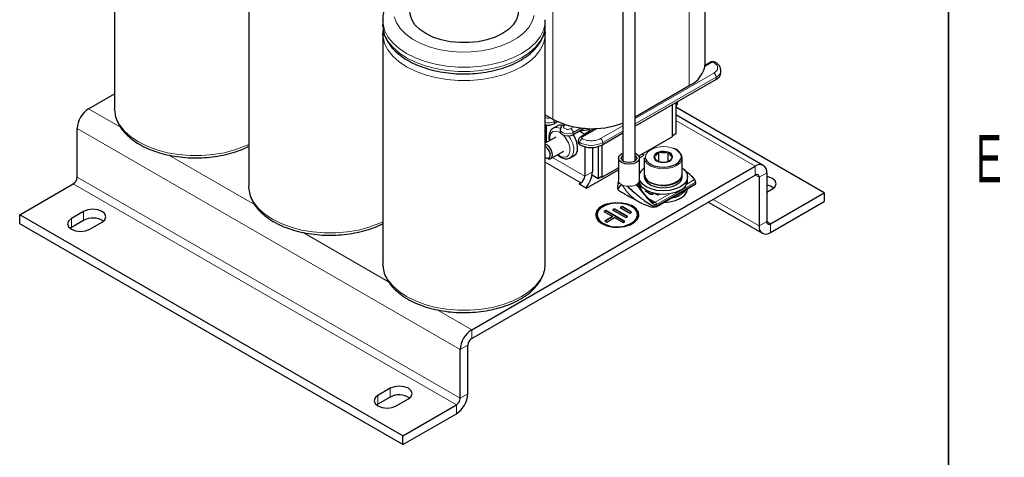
# Model space of a CAD drawing. Header units: millimetres. Extents: x 5 to 418, y 2 to 292.
# Tile 30 of 41: x 339 to 412, y 58 to 91. Entities that reach past the tile are written whole.
import ezdxf

# ---------------------------------------------------------------- set-up
doc = ezdxf.new("R2010")
doc.units = ezdxf.units.MM
doc.layers.add('SLD-0', color=7, linetype='Continuous')
doc.styles.add('SLDTEXTSTYLE0', font='TXT', dxfattribs={"width": 0.605})

msp = doc.modelspace()

# ---------------------------------------------------------------- linework, layer by layer
at = {"color": 7, "linetype": 'Continuous', "lineweight": 25}
for p, q in [((346.4371, 100.9273), (346.4371, 83.9433)), ((390.0481, 87.3158), (390.0481, 97.9845)), ((383.9525, 95.5093), (383.9525, 80.1248)), ((384.8725, 80.1248), (384.8725, 95.5093)), ((356.3366, 95.2125), (356.3366, 78.2284)), ((366.2361, 90.4774), (366.2361, 90.1508)), ((366.2366, 90.4347), (366.2361, 90.4774)), ((366.2404, 90.0204), (366.2361, 90.1508)), ((378.2357, 90.5196), (378.2361, 90.4774)), ((378.2361, 90.1508), (378.2361, 90.4774)), ((366.2361, 89.4976), (366.2361, 72.5136)), ((366.2404, 89.3671), (366.2361, 89.4976)), ((378.2333, 89.6038), (378.2361, 89.4976)), ((378.2361, 72.5136), (378.2361, 89.4976)), ((390.3877, 87.3684), (390.04, 87.1677)), ((391.1986, 86.6054), (391.1986, 86.7687)), ((390.8471, 86.1156), (384.8725, 82.6665)), ((384.8725, 83.3524), (388.8531, 85.6503)), ((344.5175, 83.9432), (346.4371, 85.0514)), ((387.8773, 84.4011), (387.8773, 82.0818)), ((346.4414, 83.8128), (346.4371, 83.9433)), ((387.5945, 84.2378), (387.5945, 81.9185)), ((387.5945, 84.2378), (387.5945, 81.8695)), ((398.8233, 77.7377), (387.8773, 84.0567)), ((378.2361, 83.4847), (378.7839, 83.1684)), ((379.1435, 82.984), (378.8829, 82.8336)), ((394.3321, 79.7573), (387.8773, 83.4836)), ((343.669, 78.8807), (343.669, 82.4735)), ((378.3172, 81.4524), (378.3172, 82.7541)), ((379.1015, 82.6672), (378.8186, 82.5039)), ((379.3411, 82.4091), (379.3411, 82.2458)), ((379.6331, 82.7927), (379.5549, 82.7476)), ((381.1318, 82.4991), (380.2971, 82.0172)), ((380.7637, 82.2865), (381.1456, 82.066)), ((380.803, 82.3092), (381.4709, 82.4171)), ((381.9254, 82.4832), (380.8277, 81.8495)), ((381.5558, 82.3028), (381.1456, 82.066)), ((381.3825, 82.4029), (381.5843, 82.2863)), ((381.4709, 82.4814), (381.4709, 82.4171)), ((379.0072, 81.8507), (378.2361, 81.4055)), ((380.6725, 81.5927), (380.6725, 81.4294)), ((381.1456, 82.066), (381.1456, 82.0331)), ((383.9525, 82.1354), (382.475, 81.2824)), ((385.142, 80.4538), (387.5945, 81.8695)), ((387.8773, 82.0818), (387.5945, 81.9185)), ((378.6473, 80.2573), (379.6071, 80.8114)), ((381.1456, 81.1376), (381.1456, 78.9632)), ((381.7113, 81.0813), (381.7113, 79.2897)), ((382.1356, 81.145), (382.1356, 78.7672)), ((382.4184, 81.2518), (382.4184, 78.9305)), ((382.4184, 81.2518), (382.4184, 78.8815)), ((386.6174, 80.7368), (386.6174, 80.7368)), ((386.6174, 80.7368), (386.6174, 80.7368)), ((386.6174, 80.0467), (386.6174, 80.7368)), ((387.3099, 80.7236), (387.3098, 80.7237)), ((387.3098, 80.7237), (387.3098, 80.7237)), ((387.3098, 80.056), (387.3098, 80.7237)), ((378.2491, 80.344), (378.2361, 80.3202)), ((378.2606, 80.3371), (378.3473, 80.2871)), ((380.0527, 80.3077), (380.0785, 80.3215)), ((380.0785, 80.3215), (380.3614, 80.4848)), ((383.6325, 80.2945), (383.6325, 78.6614)), ((385.1913, 80.319), (385.5297, 80.5143)), ((385.1925, 78.6614), (385.1925, 80.2945)), ((385.5297, 80.5143), (385.3883, 80.5959)), ((385.5439, 80.3187), (385.5439, 79.1102)), ((386.2515, 80.3972), (386.2515, 80.3972)), ((386.2515, 80.3972), (386.2515, 80.3972)), ((386.578, 80.0444), (386.578, 80.0444)), ((386.578, 80.0444), (386.578, 80.0444)), ((387.2704, 80.0313), (387.2704, 80.0313)), ((387.2704, 80.0313), (387.2705, 80.0313)), ((387.6363, 80.3709), (387.6364, 80.3709)), ((387.6364, 80.3709), (387.6363, 80.3709)), ((388.3439, 79.1102), (388.3439, 80.3187)), ((372.8018, 67.615), (393.7321, 79.6979)), ((381.2871, 78.0651), (383.6325, 79.4191)), ((382.4184, 78.8815), (383.6325, 79.5823)), ((372.8018, 66.9618), (393.7321, 79.0447)), ((382.1356, 78.7672), (381.6841, 79.0278)), ((382.4184, 78.9305), (382.1356, 78.7672)), ((382.4184, 78.8815), (382.376, 78.906)), ((383.6237, 78.5103), (383.6379, 78.5726)), ((385.5439, 79.0776), (385.5439, 78.9143)), ((388.3439, 78.9143), (388.3439, 79.0776)), ((388.7439, 78.653), (388.7439, 78.9143)), ((389.3186, 78.5271), (389.3186, 78.4182)), ((394.015, 78.8813), (394.015, 75.2885)), ((394.5807, 79.2079), (394.5807, 75.6151)), ((339.4263, 76.1049), (343.3861, 78.3908)), ((356.3409, 78.0979), (356.3366, 78.2284)), ((380.8628, 78.4733), (380.7214, 78.3916)), ((380.7214, 78.3916), (381.2871, 78.0651)), ((383.6281, 78.3673), (383.6063, 78.4336)), ((385.2364, 78.3241), (385.2259, 78.318)), ((385.2437, 78.3119), (385.2274, 78.3025)), ((385.635, 77.8525), (385.7105, 77.8961)), ((385.74, 77.8805), (385.643, 77.8245)), ((385.7551, 77.8728), (385.6775, 77.828)), ((385.7625, 77.7789), (385.7838, 77.7912)), ((386.4213, 76.7006), (389.3025, 78.3638)), ((394.5807, 77.7704), (395.0049, 78.0153)), ((385.7838, 77.7585), (385.7706, 77.7509)), ((385.8263, 77.7667), (385.805, 77.7544)), ((385.9743, 77.6322), (385.8896, 77.681)), ((385.9321, 77.7055), (386.0168, 77.6567)), ((386.0168, 77.624), (385.9321, 77.6729)), ((386.1439, 77.6569), (386.186, 77.6812)), ((386.186, 77.6486), (386.1439, 77.6243)), ((386.2285, 77.6567), (386.1864, 77.6324)), ((386.2126, 77.6854), (386.2126, 77.7181)), ((386.5554, 77.5551), (386.3543, 77.6712)), ((386.3849, 77.6652), (386.3748, 77.6594)), ((386.406, 77.6431), (386.406, 77.6613)), ((386.5551, 77.557), (386.406, 77.6431)), ((386.5551, 77.5896), (386.4417, 77.6551)), ((386.6255, 77.6303), (386.5551, 77.5896)), ((386.674, 77.6256), (386.5551, 77.557)), ((386.5551, 77.557), (386.5551, 77.5896)), ((386.6771, 77.6253), (386.5554, 77.5551)), ((394.8635, 75.4518), (398.8233, 77.7377)), ((394.8635, 74.7985), (398.8233, 77.0845)), ((398.8233, 77.7377), (398.8233, 77.0845)), ((344.1498, 76.3498), (343.2447, 75.8273)), ((382.7013, 76.4323), (382.5599, 76.3506)), ((382.5599, 76.3506), (383.1963, 75.9832)), ((382.7013, 76.3996), (382.5881, 76.3343)), ((384.1155, 75.6158), (382.7013, 76.4323)), ((382.7013, 76.3996), (382.7013, 76.4323)), ((384.0872, 75.5995), (382.7013, 76.3996)), ((383.3377, 76.5547), (383.1963, 76.4731)), ((383.1963, 76.4731), (384.1862, 75.9016)), ((383.3377, 76.5221), (383.2245, 76.4567)), ((384.3276, 75.9832), (383.3377, 76.5547)), ((383.3377, 76.5221), (383.3377, 76.5547)), ((384.2993, 75.9669), (383.3377, 76.5221)), ((383.9034, 76.718), (383.7619, 76.6364)), ((383.7619, 76.6364), (384.469, 76.2282)), ((383.9034, 76.6853), (383.7902, 76.62)), ((384.6105, 76.3098), (383.9034, 76.718)), ((383.9034, 76.6853), (383.9034, 76.718)), ((384.5822, 76.2935), (383.9034, 76.6853)), ((390.2688, 77.0453), (394.2636, 74.7391)), ((367.7106, 59.7767), (339.4263, 76.1049)), ((339.4263, 75.4517), (339.4263, 76.1049)), ((344.1498, 75.6966), (343.2447, 75.1741)), ((382.0498, 76.1057), (382.0498, 76.073)), ((383.1963, 75.9832), (382.6306, 75.6567)), ((382.6306, 75.6567), (382.772, 75.575)), ((383.1963, 75.9506), (382.6589, 75.6403)), ((382.772, 75.575), (383.3377, 75.9016)), ((383.1963, 75.9506), (383.1963, 75.9832)), ((383.3377, 75.9016), (383.9741, 75.5342)), ((383.9741, 75.5342), (384.1155, 75.6158)), ((384.1862, 75.9016), (384.3276, 75.9832)), ((384.469, 76.2282), (384.6105, 76.3098)), ((385.0498, 76.073), (385.0498, 76.1057)), ((367.7106, 59.1235), (339.4263, 75.4517)), ((343.2447, 75.1741), (343.148, 75.1088)), ((344.6024, 75.0436), (345.5075, 75.5661)), ((366.2404, 72.3831), (366.2361, 72.5136)), ((372.5189, 62.8791), (372.5189, 66.4719)), ((371.9533, 62.5526), (371.9533, 66.1454)), ((366.7772, 63.2873), (365.8721, 62.7648)), ((366.7772, 62.6341), (365.8721, 62.1116)), ((365.8721, 62.1116), (365.7754, 62.0463)), ((367.2298, 61.981), (368.1349, 62.5035)), ((367.7106, 59.7767), (371.6704, 62.0627)), ((367.7106, 59.1235), (371.6704, 61.4094)), ((367.7106, 59.1235), (367.7106, 59.7767))]:
    msp.add_line(p, q, dxfattribs=at)
at = {"color": 7, "linetype": 'Continuous', "lineweight": 18}
for p, q in [((388.8531, 96.8533), (388.8531, 85.6503)), ((378.7839, 94.3714), (378.7839, 83.1684)), ((390.0275, 87.0793), (390.5077, 87.3566)), ((390.6774, 86.5728), (384.8725, 83.2217)), ((390.8471, 86.2789), (384.8725, 82.8298)), ((390.8471, 86.1156), (390.8471, 86.2789)), ((346.8665, 82.5872), (344.5175, 83.9432)), ((378.9888, 83.058), (378.8829, 82.9969)), ((378.8829, 82.9969), (378.8829, 82.8336)), ((393.7321, 79.6979), (387.8773, 83.0778)), ((371.9533, 66.1454), (343.669, 82.4735)), ((379.6749, 82.7357), (379.7233, 82.7636)), ((380.3527, 82.6045), (380.1274, 82.4744)), ((380.8887, 82.522), (380.2971, 82.1805)), ((380.2971, 82.0172), (380.2971, 82.1805)), ((380.9477, 81.8376), (382.0785, 82.4905)), ((383.9525, 82.6906), (382.3053, 81.7397)), ((383.9525, 82.2987), (382.475, 81.4457)), ((380.7779, 81.2824), (380.7779, 81.4457)), ((382.475, 81.2824), (382.475, 81.4457)), ((356.766, 76.8723), (350.445, 80.5214)), ((378.2361, 79.9896), (380.8628, 78.4733)), ((381.1456, 78.9632), (378.7756, 80.3314)), ((381.1456, 78.9632), (381.7113, 79.2897)), ((393.7321, 79.0447), (393.7321, 79.6979)), ((371.9533, 62.5526), (343.669, 78.8807)), ((383.6373, 78.6615), (383.6421, 78.5909)), ((383.6379, 78.5726), (383.6421, 78.5909)), ((389.3186, 78.5271), (386.4489, 76.8705)), ((388.6784, 78.3753), (389.262, 78.7122)), ((394.015, 78.8813), (393.7321, 79.0446)), ((394.5807, 79.2079), (394.015, 78.8813)), ((371.6704, 62.0627), (343.3861, 78.3908)), ((380.8628, 78.4733), (380.8628, 78.31)), ((383.7998, 78.3827), (383.8609, 78.343)), ((383.8967, 78.3236), (383.9286, 78.3082)), ((385.635, 77.828), (385.635, 77.8525)), ((385.7838, 77.7585), (385.7838, 77.7912)), ((385.8263, 77.7667), (385.8263, 77.7912)), ((389.3186, 78.4182), (386.4489, 76.7616)), ((385.6994, 77.4121), (386.3547, 77.0338)), ((385.7625, 77.7789), (385.7625, 77.7544)), ((385.8896, 77.681), (385.8896, 77.7055)), ((385.9321, 77.6729), (385.9321, 77.7055)), ((386.0168, 77.624), (386.0168, 77.6567)), ((386.1439, 77.6243), (386.1439, 77.6569)), ((386.186, 77.6486), (386.186, 77.6812)), ((386.3547, 77.0338), (387.425, 77.6517)), ((394.015, 75.2885), (390.6203, 77.2482)), ((344.1498, 75.6966), (344.1498, 76.3498)), ((386.4489, 76.8705), (386.4489, 76.7616)), ((343.2447, 75.1741), (343.2447, 75.8273)), ((394.015, 75.2885), (394.5807, 75.6151)), ((394.8635, 75.4518), (394.5807, 75.6151)), ((394.8635, 75.4518), (394.8635, 74.7985)), ((366.6655, 71.1574), (360.3445, 74.8065)), ((372.8018, 67.615), (370.244, 69.0916)), ((372.8018, 67.615), (372.8018, 66.9618)), ((372.5189, 66.4719), (371.9533, 66.1454)), ((366.7772, 62.6341), (366.7772, 63.2873)), ((365.8721, 62.1116), (365.8721, 62.7648)), ((371.9533, 62.5526), (372.5189, 62.8791)), ((371.6704, 61.4094), (371.6704, 62.0627))]:
    msp.add_line(p, q, dxfattribs=at)
at = {"color": 7, "linetype": 'Continuous', "lineweight": 25, "flags": 128}
for points in [[(376.2361, 91.1307), (376.2209, 90.9294), (376.0998, 90.533), (375.8613, 90.1548), (375.5127, 89.8062), (375.0645, 89.4979), (374.5304, 89.2391), (373.9266, 89.0379), (373.2714, 88.9002), (372.5847, 88.8303), (371.8875, 88.8303), (371.2008, 88.9002), (370.5456, 89.0379), (369.9418, 89.2391), (369.4077, 89.4979), (368.9595, 89.8062), (368.6109, 90.1548), (368.3724, 90.533), (368.2513, 90.9294), (368.2361, 91.1307)], [(387.9998, 84.4718), (387.9595, 84.2938), (387.8773, 84.0971)], [(380.2971, 82.0172), (380.1154, 81.9471), (379.9011, 81.9225), (379.6868, 81.9471), (379.5052, 82.0172), (379.3838, 82.1221), (379.3411, 82.2458)], [(380.3614, 80.4848), (380.5083, 80.6238), (380.6051, 80.8698), (380.6163, 81.185), (380.5409, 81.5384), (380.3863, 81.8955), (380.3099, 82.0246)], [(378.3473, 80.2871), (378.4767, 80.2357), (378.6215, 80.2448), (378.7245, 80.3349), (378.7701, 80.4923), (378.7514, 80.6931), (378.6711, 80.9066), (378.5416, 81.1004), (378.3825, 81.2449), (378.2361, 81.314)], [(378.2361, 80.3523), (378.3636, 80.2962), (378.4788, 80.3035), (378.5608, 80.3752), (378.5971, 80.5004), (378.5821, 80.6602), (378.5183, 80.8301), (378.4152, 80.9842), (378.2886, 81.0993), (378.2361, 81.1299)], [(384.8725, 80.6581), (384.964, 80.6129), (385.1331, 80.4668), (385.1925, 80.2945), (385.1331, 80.1222), (384.964, 79.9761), (384.711, 79.8785), (384.4125, 79.8442), (384.114, 79.8785), (383.8609, 79.9761), (383.6918, 80.1222), (383.6325, 80.2945), (383.6918, 80.4668), (383.8609, 80.6129), (383.9525, 80.6581)], [(384.0024, 80.0577), (383.8766, 80.1663), (383.8325, 80.2945), (383.8766, 80.4226), (383.9525, 80.4984)], [(384.8725, 80.4984), (384.9483, 80.4226), (384.9925, 80.2945), (384.9483, 80.1663), (384.8226, 80.0577), (384.6344, 79.9851), (384.4125, 79.9596), (384.1905, 79.9851), (384.0024, 80.0577)], [(385.6414, 80.2604), (385.7211, 80.0971), (385.9345, 79.893), (386.2467, 79.737), (386.6272, 79.6443), (387.0387, 79.624), (387.4409, 79.6781), (387.7945, 79.8013), (388.0648, 79.9816), (388.2254, 80.2012), (388.2337, 80.222)], [(388.3439, 79.5674), (388.5028, 79.4338), (388.6826, 79.1832), (388.7439, 78.9143), (388.6826, 78.6453), (388.5028, 78.3947), (388.2167, 78.1795)], [(388.2167, 78.1795), (387.8439, 78.0144), (387.4098, 77.9106), (386.9439, 77.8752), (386.478, 77.9106), (386.0439, 78.0144), (385.6711, 78.1795), (385.3851, 78.3947), (385.2052, 78.6453), (385.1925, 78.6745)], [(385.5439, 78.9143), (385.5916, 78.7051), (385.7585, 78.4843), (386.0307, 78.3017), (386.3841, 78.1735), (386.7872, 78.1112), (387.2042, 78.1202), (387.5981, 78.1997), (387.9339, 78.3428)], [(385.5442, 79.0939), (385.5916, 78.8684), (385.7585, 78.6476), (386.0307, 78.465), (386.3841, 78.3368), (386.7872, 78.2745), (387.2042, 78.2835), (387.5981, 78.363), (387.9339, 78.5061)], [(386.2045, 78.424), (386.5877, 78.3286), (387.0026, 78.3028), (387.4123, 78.3486), (387.7804, 78.4622), (388.0741, 78.6333), (388.2674, 78.8468), (388.3432, 79.0837), (388.3439, 79.1102)], [(395.0049, 78.0153), (395.213, 78.1951), (395.2861, 78.4072), (395.213, 78.6193), (395.0049, 78.799), (394.6935, 78.9192), (394.5807, 78.9415)], [(388.2167, 77.9182), (387.8439, 77.7531), (387.4098, 77.6493), (386.9439, 77.6139), (386.478, 77.6493), (386.0439, 77.7531), (385.6711, 77.9182), (385.3851, 78.1334), (385.2052, 78.384), (385.173, 78.4669)], [(386.9855, 77.0262), (387.4098, 77.0614), (387.8439, 77.1652), (388.2167, 77.3303), (388.5028, 77.5455), (388.6826, 77.7961), (388.7434, 78.0411)], [(345.5075, 75.5661), (345.7156, 75.7459), (345.7886, 75.9579), (345.7156, 76.17), (345.5075, 76.3498), (345.196, 76.47), (344.8286, 76.5121), (344.4613, 76.47), (344.1498, 76.3498)], [(385.1498, 76.073), (385.1132, 76.2694), (384.9541, 76.5157), (384.6812, 76.7262), (384.3166, 76.8837), (383.8899, 76.9756), (383.4357, 76.9943), (382.9907, 76.9385), (382.591, 76.8125), (382.2689, 76.6266), (382.0507, 76.3958), (381.9539, 76.1389), (381.9498, 76.073)], [(382.8246, 76.929), (382.591, 76.8451), (382.2689, 76.6592), (382.0507, 76.4285), (381.9539, 76.1716), (381.9864, 75.9094), (382.1455, 75.663), (382.4184, 75.4526)], [(384.1568, 75.3138), (384.4487, 75.4125), (384.7506, 75.5868), (384.9552, 75.8031), (385.046, 76.0439), (385.0155, 76.2898), (384.8663, 76.5207), (384.6105, 76.718), (384.2687, 76.8657), (383.8687, 76.9518), (383.4428, 76.9694), (383.0256, 76.917), (382.6509, 76.7989), (382.349, 76.6246), (382.1444, 76.4083), (382.0536, 76.1675), (382.0841, 75.9216), (382.2333, 75.6907), (382.4891, 75.4934), (382.4891, 75.4934)], [(382.4184, 75.4526), (382.783, 75.295), (383.2097, 75.2031), (383.6639, 75.1844), (384.1089, 75.2403), (384.5086, 75.3663), (384.8307, 75.5522), (385.0489, 75.7829), (385.1457, 76.0398), (385.1132, 76.302), (384.9541, 76.5484), (384.6812, 76.7588), (384.5683, 76.8181)], [(343.2447, 75.8273), (343.0366, 75.6475), (342.9635, 75.4354), (343.0366, 75.2234), (343.2447, 75.0436), (343.5562, 74.9234), (343.9235, 74.8812), (344.2909, 74.9234), (344.6024, 75.0436)], [(382.4891, 75.4607), (382.8309, 75.313), (383.231, 75.2269), (383.6568, 75.2093), (384.074, 75.2617), (384.4487, 75.3798), (384.7506, 75.5541), (384.9552, 75.7704), (385.046, 76.0113), (385.0498, 76.073)], [(382.4891, 75.4934), (382.8309, 75.3457), (382.9868, 75.3031)], [(368.1349, 62.5035), (368.343, 62.6833), (368.4161, 62.8954), (368.343, 63.1075), (368.1349, 63.2873), (367.8234, 63.4074), (367.4561, 63.4496), (367.0887, 63.4074), (366.7772, 63.2873)], [(365.8721, 62.7648), (365.664, 62.585), (365.591, 62.3729), (365.664, 62.1608), (365.8721, 61.981), (366.1836, 61.8609), (366.551, 61.8187), (366.9183, 61.8609), (367.2298, 61.981)]]:
    msp.add_lwpolyline(points, dxfattribs=at)
at = {"color": 7, "linetype": 'Continuous', "lineweight": 18, "flags": 128}
for points in [[(378.2361, 90.4774), (378.2208, 90.2303), (378.099, 89.7412), (377.8578, 89.267), (377.5022, 88.8175), (377.0393, 88.4017), (376.4787, 88.0282), (375.8318, 87.7046), (375.1116, 87.4374), (374.3329, 87.2321), (373.5115, 87.0929), (372.6641, 87.0225), (371.8081, 87.0225), (370.9607, 87.0929), (370.1393, 87.2321), (369.3606, 87.4374), (368.6404, 87.7046), (367.9935, 88.0282), (367.4328, 88.4017), (366.97, 88.8175), (366.6144, 89.267), (366.3732, 89.7412), (366.2514, 90.2303), (366.2366, 90.4347)], [(378.2361, 90.1508), (378.2208, 89.9037), (378.099, 89.4146), (377.8578, 88.9404), (377.5022, 88.4908), (377.0393, 88.0751), (376.4787, 87.7016), (375.8318, 87.378), (375.1116, 87.1108), (374.3329, 86.9055), (373.5115, 86.7663), (372.6641, 86.6959), (371.8081, 86.6959), (370.9607, 86.7663), (370.1393, 86.9055), (369.3606, 87.1108), (368.6404, 87.378), (367.9935, 87.7016), (367.4328, 88.0751), (366.97, 88.4908), (366.6144, 88.9404), (366.3732, 89.4146), (366.2514, 89.9037), (366.2404, 90.0204)], [(377.4123, 90.8436), (377.2757, 90.3908), (377.021, 89.9554), (376.6541, 89.5475), (376.1837, 89.1767), (375.6208, 88.8518), (374.9785, 88.5802), (374.272, 88.3684), (373.5177, 88.2214), (372.7334, 88.1425), (371.9374, 88.1337), (371.1485, 88.1952), (370.385, 88.3254), (369.6649, 88.5214), (369.0051, 88.7786), (368.421, 89.0909), (367.9263, 89.451), (367.5327, 89.8505), (367.2493, 90.2799), (367.0828, 90.7294)], [(378.2361, 89.4976), (378.2208, 89.2505), (378.099, 88.7613), (377.8578, 88.2872), (377.5022, 87.8376), (377.0393, 87.4219), (376.4787, 87.0484), (375.8318, 86.7247), (375.1116, 86.4576), (374.3329, 86.2523), (373.5115, 86.113), (372.6641, 86.0427), (371.8081, 86.0427), (370.9607, 86.113), (370.1393, 86.2523), (369.3606, 86.4576), (368.6404, 86.7247), (367.9935, 87.0484), (367.4328, 87.4219), (366.97, 87.8376), (366.6144, 88.2872), (366.3732, 88.7613), (366.2514, 89.2505), (366.2404, 89.3671)], [(356.3366, 81.3108), (356.0328, 81.1704), (355.3126, 80.9032), (354.5339, 80.6979), (353.7125, 80.5587), (352.8651, 80.4884), (352.0091, 80.4884), (351.1617, 80.5587), (350.3403, 80.6979), (349.5616, 80.9032), (348.8414, 81.1704), (348.1945, 81.494), (347.6339, 81.8675), (347.171, 82.2833), (346.8154, 82.7328), (346.5742, 83.207), (346.4524, 83.6962), (346.4414, 83.8128)], [(379.3591, 82.1645), (379.272, 82.2159), (379.018, 82.2965), (378.799, 82.2606), (378.6412, 82.1126), (378.5637, 81.8704), (378.5702, 81.5984)], [(380.2971, 82.1805), (380.1154, 82.1104), (379.9011, 82.0858), (379.6868, 82.1104), (379.5052, 82.1805), (379.3838, 82.2854), (379.3411, 82.4081)], [(379.8154, 80.4015), (379.9731, 80.5495), (380.0506, 80.7917), (380.0384, 81.099), (379.938, 81.4343), (379.7615, 81.7572), (379.578, 81.9818)], [(380.0785, 80.3215), (380.2255, 80.4605), (380.3222, 80.7066), (380.3335, 81.0217), (380.2581, 81.3751), (380.1035, 81.7322), (379.9839, 81.9261)], [(387.6411, 81.0311), (387.2606, 81.1238), (386.8491, 81.1441), (386.4469, 81.09), (386.0933, 80.9668), (385.823, 80.7865), (385.6625, 80.5669), (385.6273, 80.3293), (385.6414, 80.2604)], [(388.2337, 80.222), (388.2605, 80.4388), (388.1668, 80.671), (387.9533, 80.8751), (387.6411, 81.0311)], [(388.3439, 80.3187), (388.3207, 80.1721), (388.1847, 79.9443), (387.9384, 79.7499), (387.6037, 79.6059), (387.2105, 79.5253), (386.7935, 79.5152), (386.3899, 79.5765), (386.0356, 79.7037), (385.7619, 79.8856), (385.5933, 80.106), (385.5439, 80.3187)], [(366.2361, 75.596), (365.9323, 75.4556), (365.2121, 75.1884), (364.4334, 74.9831), (363.612, 74.8438), (362.7646, 74.7735), (361.9086, 74.7735), (361.0612, 74.8438), (360.2398, 74.9831), (359.4611, 75.1884), (358.7409, 75.4556), (358.094, 75.7792), (357.5334, 76.1527), (357.0705, 76.5684), (356.7149, 77.018), (356.4737, 77.4921), (356.3519, 77.9813), (356.3409, 78.0979)], [(378.2361, 72.5136), (378.2208, 72.2665), (378.099, 71.7773), (377.8578, 71.3031), (377.5022, 70.8536), (377.0393, 70.4378), (376.4787, 70.0643), (375.8318, 69.7407), (375.1116, 69.4735), (374.3329, 69.2682), (373.5115, 69.129), (372.6641, 69.0587), (371.8081, 69.0587), (370.9607, 69.129), (370.1393, 69.2682), (369.3606, 69.4735), (368.6404, 69.7407), (367.9935, 70.0643), (367.4328, 70.4378), (366.97, 70.8536), (366.6144, 71.3031), (366.3732, 71.7773), (366.2514, 72.2665), (366.2404, 72.3831)]]:
    msp.add_lwpolyline(points, dxfattribs=at)
at = {"color": 7, "linetype": 'Continuous', "lineweight": 25}
for centre, radius, start, end in [((388.058, 87.4823), 1.9971, 293.462125, 355.217734), ((390.5981, 86.6653), 0.6035, 294.374658, 354.305201), ((345.5112, 82.3897), 1.8442, 122.605478, 177.394522), ((381.6913, 88.8566), 6.3881, 242.927135, 290.730015), ((378.4832, 83.6202), 0.8824, 253.739827, 296.938148), ((379.3404, 82.2256), 0.5021, 74.418168, 118.418195), ((380.8527, 81.4473), 0.1811, 185.694799, 245.625342), ((381.6265, 82.9201), 1.8444, 242.609672, 297.390328), ((386.6893, 80.2923), 0.4502, 99.198037, 166.532187), ((386.9431, 79.6478), 1.1366, 71.178161, 106.64911), ((387.231, 80.3232), 0.4082, 6.721816, 78.856107), ((387.5394, 80.2054), 0.8125, 8.019843, 79.793197), ((386.6569, 80.4449), 0.4082, 186.721816, 258.856107), ((386.9447, 81.1203), 1.1366, 251.178161, 286.64911), ((387.1985, 80.4758), 0.4502, 279.198037, 346.532187), ((379.8577, 79.3771), 1.8556, 316.868695, 357.302536), ((386.0657, 78.7677), 0.9549, 123.124568, 156.137356), ((386.9642, 76.8654), 2.948, 38.788733, 56.179115), ((394.0634, 79.2918), 0.5241, 350.785963, 129.203285), ((343.0549, 78.9087), 0.6147, 302.605478, 357.394522), ((380.5316, 78.9911), 0.6147, 302.605478, 357.394522), ((386.3485, 79.2236), 0.8125, 188.019843, 259.793197), ((387.6643, 79.1307), 0.6803, 293.340496, 356.899087), ((387.6602, 78.972), 0.6861, 293.505504, 355.174356), ((387.8448, 78.7416), 0.9035, 294.309638, 354.370221), ((393.8426, 78.9093), 0.1747, 350.785963, 129.203285), ((387.3262, 78.9886), 1.6567, 277.36921, 322.625414), ((394.4321, 77.1585), 1.1395, 54.013888, 82.508482), ((344.8233, 74.4667), 1.4022, 56.156779, 118.704838), ((382.7883, 76.1391), 0.7414, 185.11548, 246.204661), ((394.7531, 75.5871), 0.1747, 170.785963, 309.203285), ((394.5323, 75.2046), 0.5241, 170.785963, 309.203285), ((373.7955, 66.0615), 1.8442, 122.605478, 177.394522), ((373.133, 66.444), 0.6147, 122.605478, 177.394522), ((367.4507, 61.4042), 1.4022, 56.156779, 118.704838), ((370.6767, 62.963), 1.8442, 302.605478, 357.394522), ((371.3392, 62.5805), 0.6147, 302.605478, 357.394522)]:
    msp.add_arc(centre, radius, start, end, dxfattribs=at)
at = {"color": 7, "linetype": 'Continuous', "lineweight": 18}
for centre, radius, start, end in [((390.4374, 87.2584), 0.1207, 54.382423, 114.307119), ((390.5926, 87.1928), 0.1844, 62.609672, 117.390328), ((390.7478, 87.2582), 0.1209, 65.983012, 125.592257), ((390.4787, 86.2621), 0.3688, 2.605478, 57.394522), ((390.6095, 86.8204), 0.5913, 293.694137, 355.010509), ((378.4832, 83.7835), 0.8824, 253.739827, 296.938148), ((378.5485, 82.9869), 0.3345, 1.723053, 25.505609), ((379.0713, 81.9665), 0.5947, 62.492427, 114.199117), ((379.6045, 82.6374), 0.1209, 54.402782, 114.07375), ((379.9287, 82.1637), 0.3688, 2.605478, 57.394522), ((380.8527, 81.6107), 0.1812, 185.798788, 245.616273), ((381.1464, 81.429), 0.3688, 122.605478, 177.394522), ((381.6265, 83.0834), 1.8444, 242.609672, 297.390328), ((380.8773, 81.7395), 0.1207, 54.382771, 114.303113), ((380.9662, 81.7887), 0.0524, 110.783421, 249.216579), ((382.1065, 81.429), 0.3688, 2.605478, 57.394522), ((379.6263, 81.0267), 0.6532, 225.707419, 286.82126), ((384.2457, 79.0102), 0.7702, 240.026036, 243.048903), ((384.6509, 78.8912), 0.6313, 299.730052, 310.370537)]:
    msp.add_arc(centre, radius, start, end, dxfattribs=at)
at = {"color": 7, "linetype": 'Continuous', "lineweight": 25}
for points, knots in [([(368.1592, 93.2929), (368.0528, 93.2287), (367.7467, 93.0437), (367.3013, 92.6941), (366.8635, 92.2313), (366.5309, 91.7251), (366.3222, 91.1924), (366.2287, 90.752), (366.2453, 90.4973), (366.2501, 90.4237)], [0, 0, 0, 0, 0.0926031, 0.2664194, 0.4400126, 0.610639, 0.7759562, 0.9352935, 1, 1, 1, 1]), ([(366.2542, 90.0035), (366.2553, 89.9358), (366.2593, 89.7026), (366.3801, 89.3106), (366.6091, 88.8413), (366.9448, 88.3975), (367.3754, 87.9846), (367.8972, 87.6102), (368.4998, 87.282), (369.1708, 87.0066), (369.8969, 86.7885), (370.6644, 86.6313), (371.4595, 86.5371), (372.2681, 86.5073), (373.0761, 86.5422), (373.8692, 86.6414), (374.6337, 86.8034), (375.3561, 87.0261), (376.0238, 87.3066), (376.6249, 87.6414), (377.1477, 88.0264), (377.5802, 88.4561), (377.9136, 88.9227), (378.1317, 89.4154), (378.2378, 89.848), (378.226, 90.111), (378.2219, 90.204)], [0, 0, 0, 0, 0.0169418, 0.05834192, 0.09998549, 0.14234373, 0.18551277, 0.22927983, 0.27334349, 0.31746377, 0.36152877, 0.40552125, 0.44945444, 0.49335425, 0.53725149, 0.58117308, 0.62514783, 0.66920958, 0.71338896, 0.75770434, 0.80214087, 0.84657014, 0.89071238, 0.93419029, 0.97673334, 1, 1, 1, 1]), ([(366.2664, 89.7888), (366.2562, 89.7412), (366.225, 89.5962), (366.2424, 89.4491), (366.2542, 89.3503)], [0, 0, 0, 0, 0.3277621, 1, 1, 1, 1]), ([(378.2211, 89.6176), (378.2246, 89.6693), (378.2294, 89.7419), (378.2106, 89.8128), (378.2052, 89.8332)], [0, 0, 0, 0, 0.7121414, 1, 1, 1, 1]), ([(390.7974, 87.3684), (390.7641, 87.3839), (390.6922, 87.4172), (390.56, 87.4262), (390.4543, 87.4038), (390.3999, 87.3749), (390.3877, 87.3684)], [0, 0, 0, 0, 0.2600261, 0.560614, 0.9017871, 1, 1, 1, 1]), ([(391.1962, 86.7687), (391.1874, 86.8483), (391.1697, 87.0069), (391.0209, 87.2055), (390.8904, 87.3224), (390.802, 87.3646), (390.7962, 87.3674)], [0, 0, 0, 0, 0.3257324, 0.6493733, 0.9771703, 1, 1, 1, 1]), ([(346.4552, 83.7959), (346.4563, 83.7282), (346.4603, 83.495), (346.5811, 83.1031), (346.8101, 82.6338), (347.1458, 82.1899), (347.5764, 81.777), (348.0982, 81.4027), (348.7008, 81.0745), (349.3718, 80.799), (350.0979, 80.581), (350.8654, 80.4237), (351.6605, 80.3295), (352.4691, 80.2997), (353.2771, 80.3346), (354.0699, 80.434), (354.8357, 80.5951), (355.5532, 80.8213), (356.0574, 81.0177), (356.2957, 81.1534), (356.3366, 81.1766)], [0, 0, 0, 0, 0.0234475, 0.0807453, 0.13838, 0.1970038, 0.2567498, 0.3173235, 0.3783076, 0.4393701, 0.5003561, 0.5612417, 0.6220453, 0.6828027, 0.7435565, 0.804344, 0.8652051, 0.9261866, 0.9873309, 1, 1, 1, 1]), ([(378.8354, 82.4995), (378.7833, 82.4698), (378.6604, 82.4), (378.5449, 82.1926), (378.4927, 81.924), (378.4909, 81.7076), (378.5269, 81.5862), (378.5302, 81.5753)], [0, 0, 0, 0, 0.1852476, 0.4364777, 0.695263, 0.9726957, 1, 1, 1, 1]), ([(379.5575, 82.7445), (379.5344, 82.7317), (379.4714, 82.6969), (379.3961, 82.6084), (379.3429, 82.5024), (379.3468, 82.4323), (379.3481, 82.4081)], [0, 0, 0, 0, 0.1845824, 0.5033356, 0.8285738, 1, 1, 1, 1]), ([(380.8277, 81.8495), (380.796, 81.8268), (380.736, 81.7837), (380.6816, 81.6894), (380.6766, 81.6233), (380.6743, 81.5924)], [0, 0, 0, 0, 0.37250561, 0.70603473, 1, 1, 1, 1]), ([(386.6174, 80.7368), (386.602, 80.7161), (386.5266, 80.6143), (386.4004, 80.479), (386.2956, 80.4214), (386.2515, 80.3972)], [0, 0, 0, 0, 0.1288768, 0.633776, 1, 1, 1, 1]), ([(387.3098, 80.7237), (387.1861, 80.7032), (386.9548, 80.6649), (386.7246, 80.714), (386.6174, 80.7368)], [0, 0, 0, 0, 0.53464952, 1, 1, 1, 1]), ([(387.6363, 80.3709), (387.578, 80.4111), (387.4689, 80.4863), (387.3604, 80.6483), (387.3099, 80.7236)], [0, 0, 0, 0, 0.5346495, 1, 1, 1, 1]), ([(379.136, 80.5394), (379.1807, 80.4981), (379.3135, 80.3757), (379.5474, 80.2716), (379.8159, 80.2249), (379.9698, 80.2778), (380.0445, 80.3034)], [0, 0, 0, 0, 0.1582085, 0.4693938, 0.7427813, 1, 1, 1, 1]), ([(386.2515, 80.3972), (386.3098, 80.3113), (386.4189, 80.1507), (386.5275, 80.0782), (386.578, 80.0444)], [0, 0, 0, 0, 0.5346495, 1, 1, 1, 1]), ([(386.578, 80.0444), (386.7017, 80.0192), (386.9331, 79.9721), (387.1633, 80.0125), (387.2704, 80.0313)], [0, 0, 0, 0, 0.5346495, 1, 1, 1, 1]), ([(387.2705, 80.0313), (387.3146, 80.0555), (387.4194, 80.1131), (387.5455, 80.2484), (387.621, 80.3502), (387.6363, 80.3709)], [0, 0, 0, 0, 0.366224, 0.8711232, 1, 1, 1, 1]), ([(385.4258, 77.8093), (385.3866, 77.8695), (385.3086, 77.9893), (385.2025, 78.2735), (385.1966, 78.5041), (385.1927, 78.6574)], [0, 0, 0, 0, 0.2527445, 0.5036473, 1, 1, 1, 1]), ([(389.3186, 78.5271), (389.3181, 78.5394), (389.317, 78.5641), (389.3086, 78.6069), (389.2958, 78.649), (389.2797, 78.6864), (389.2677, 78.7039), (389.262, 78.7122)], [0, 0, 0, 0, 0.1951654, 0.3900866, 0.5916711, 0.80804, 1, 1, 1, 1]), ([(356.3547, 78.0811), (356.3558, 78.0134), (356.3598, 77.7801), (356.4806, 77.3882), (356.7096, 76.9189), (357.0453, 76.4751), (357.4759, 76.0622), (357.9977, 75.6878), (358.6003, 75.3596), (359.2713, 75.0841), (359.9974, 74.8661), (360.7649, 74.7089), (361.56, 74.6147), (362.3686, 74.5849), (363.1766, 74.6197), (363.9694, 74.7192), (364.7352, 74.8803), (365.4527, 75.1065), (365.9569, 75.3028), (366.1952, 75.4385), (366.2361, 75.4618)], [0, 0, 0, 0, 0.0234475, 0.0807453, 0.13838, 0.1970038, 0.2567498, 0.3173235, 0.3783076, 0.4393701, 0.5003561, 0.5612417, 0.6220453, 0.6828027, 0.7435565, 0.804344, 0.8652051, 0.9261866, 0.9873309, 1, 1, 1, 1]), ([(383.611, 78.5132), (383.5869, 78.3967), (383.5497, 78.2168), (383.5873, 77.9872), (383.6359, 77.9318), (383.6606, 77.9035)], [0, 0, 0, 0, 0.4740191, 0.7321336, 1, 1, 1, 1]), ([(383.6627, 77.9059), (383.6606, 77.9062), (383.5985, 77.9142), (383.5977, 78.0198), (383.7742, 78.2364), (383.8609, 78.343)], [0, 0, 0, 0, 0.01768085, 0.51704417, 1, 1, 1, 1]), ([(383.66, 77.904), (383.6615, 77.9029), (383.6646, 77.9006), (383.6743, 77.894), (383.6916, 77.883), (383.7176, 77.8671), (383.7888, 77.8247), (383.922, 77.7482), (384.1796, 77.6026), (384.6037, 77.3676), (385.0002, 77.1502), (385.275, 77.0062), (385.324, 76.9804)], [0, 0, 0, 0, 0.00484438, 0.00986049, 0.02136188, 0.03590548, 0.05402513, 0.14174258, 0.26684089, 0.51556357, 0.91349641, 1, 1, 1, 1]), ([(384.2905, 78.2166), (384.5352, 77.9966), (385.0141, 77.5661), (385.6392, 77.0827), (386.0689, 76.8094), (386.2976, 76.7452), (386.3803, 76.7357), (386.4278, 76.7536), (386.4489, 76.7616)], [0, 0, 0, 0, 0.3447181, 0.6745899, 0.8960677, 0.9379293, 0.9723268, 1, 1, 1, 1]), ([(384.964, 78.343), (385.0728, 78.1979), (385.291, 77.9068), (385.7019, 77.3947), (386.0418, 77.0293), (386.2796, 76.8744), (386.3881, 76.8482), (386.4295, 76.8634), (386.4489, 76.8705)], [0, 0, 0, 0, 0.29917168, 0.60039682, 0.84912682, 0.93626321, 0.97004712, 1, 1, 1, 1]), ([(386.3547, 77.0338), (386.3354, 77.0264), (386.295, 77.0109), (386.222, 77.025), (386.1436, 77.0593), (385.9435, 77.1898), (385.65, 77.5046), (385.288, 77.9839), (385.1356, 78.2687), (385.0599, 78.4102)], [0, 0, 0, 0, 0.0324222, 0.0681322, 0.1096961, 0.1578891, 0.4074286, 0.7056082, 1, 1, 1, 1]), ([(385.635, 77.828), (385.632, 77.8299), (385.6278, 77.8327), (385.6249, 77.8371), (385.6241, 77.8403), (385.6249, 77.8434), (385.6278, 77.8478), (385.632, 77.8506), (385.635, 77.8525)], [0, 0, 0, 0, 0.2731773, 0.3898787, 0.5, 0.6101213, 0.7268227, 1, 1, 1, 1]), ([(385.6775, 77.828), (385.6742, 77.8263), (385.6694, 77.8238), (385.6617, 77.8221), (385.6563, 77.8217), (385.6508, 77.8221), (385.6431, 77.8238), (385.6383, 77.8263), (385.635, 77.828)], [0, 0, 0, 0, 0.2731773, 0.3898787, 0.5, 0.6101213, 0.7268227, 1, 1, 1, 1]), ([(385.7838, 77.7912), (385.7871, 77.7929), (385.7919, 77.7954), (385.7996, 77.797), (385.805, 77.7975), (385.8105, 77.797), (385.8182, 77.7954), (385.8229, 77.7929), (385.8263, 77.7912)], [0, 0, 0, 0, 0.2731773, 0.3898787, 0.5, 0.6101213, 0.7268227, 1, 1, 1, 1]), ([(385.8263, 77.7912), (385.8293, 77.7893), (385.8335, 77.7865), (385.8364, 77.7821), (385.8371, 77.7789), (385.8364, 77.7758), (385.8335, 77.7713), (385.8293, 77.7686), (385.8263, 77.7667)], [0, 0, 0, 0, 0.2731773, 0.3898787, 0.5, 0.6101213, 0.7268227, 1, 1, 1, 1]), ([(389.3023, 78.3642), (389.3037, 78.3651), (389.3076, 78.3672), (389.3123, 78.3753), (389.3161, 78.3875), (389.3182, 78.4018), (389.3185, 78.4131), (389.3186, 78.4182)], [0, 0, 0, 0, 0.1473938, 0.3846184, 0.5974834, 0.8174839, 1, 1, 1, 1]), ([(385.7625, 77.7544), (385.7595, 77.7563), (385.7553, 77.7591), (385.7524, 77.7635), (385.7517, 77.7667), (385.7524, 77.7698), (385.7553, 77.7742), (385.7595, 77.777), (385.7625, 77.7789)], [0, 0, 0, 0, 0.2731773, 0.3898787, 0.5, 0.6101213, 0.7268227, 1, 1, 1, 1]), ([(385.805, 77.7544), (385.8017, 77.7527), (385.7969, 77.7502), (385.7892, 77.7485), (385.7838, 77.7481), (385.7783, 77.7485), (385.7706, 77.7502), (385.7659, 77.7527), (385.7625, 77.7544)], [0, 0, 0, 0, 0.2731773, 0.3898787, 0.5, 0.6101213, 0.7268227, 1, 1, 1, 1]), ([(385.8182, 77.762), (385.8174, 77.7624), (385.8151, 77.7635), (385.8105, 77.7644), (385.805, 77.7648), (385.7996, 77.7644), (385.7919, 77.7627), (385.7871, 77.7603), (385.7838, 77.7585)], [0, 0, 0, 0, 0.0837657, 0.2308797, 0.3696989, 0.508518, 0.6556321, 1, 1, 1, 1]), ([(385.8896, 77.681), (385.8867, 77.6829), (385.8824, 77.6857), (385.8795, 77.6901), (385.8788, 77.6933), (385.8795, 77.6964), (385.8824, 77.7009), (385.8867, 77.7036), (385.8896, 77.7055)], [0, 0, 0, 0, 0.2731773, 0.3898787, 0.5, 0.6101213, 0.7268227, 1, 1, 1, 1]), ([(385.8896, 77.7055), (385.893, 77.7073), (385.8978, 77.7097), (385.9054, 77.7114), (385.9109, 77.7118), (385.9164, 77.7114), (385.924, 77.7097), (385.9288, 77.7073), (385.9321, 77.7055)], [0, 0, 0, 0, 0.2731773, 0.3898787, 0.5, 0.6101213, 0.7268227, 1, 1, 1, 1]), ([(385.9321, 77.6729), (385.9288, 77.6746), (385.924, 77.6771), (385.9164, 77.6787), (385.9109, 77.6792), (385.9055, 77.6787), (385.9008, 77.6779), (385.8985, 77.6768), (385.8977, 77.6764)], [0, 0, 0, 0, 0.3443679, 0.491482, 0.6303011, 0.7691203, 0.9162343, 1, 1, 1, 1]), ([(386.1864, 77.6324), (386.1735, 77.6261), (386.1478, 77.6135), (386.0986, 77.6061), (386.0472, 77.6071), (386.0039, 77.6168), (385.9822, 77.628), (385.9743, 77.6322)], [0, 0, 0, 0, 0.2126115, 0.4259996, 0.6303965, 0.8634584, 1, 1, 1, 1]), ([(386.0168, 77.6567), (386.0244, 77.6529), (386.0398, 77.6454), (386.0693, 77.641), (386.0997, 77.6416), (386.1257, 77.6475), (386.1388, 77.6543), (386.1439, 77.6569)], [0, 0, 0, 0, 0.2120131, 0.4248474, 0.627666, 0.8551177, 1, 1, 1, 1]), ([(386.1439, 77.6243), (386.1361, 77.6204), (386.1204, 77.6127), (386.0906, 77.6083), (386.0599, 77.609), (386.0343, 77.6149), (386.0215, 77.6215), (386.0168, 77.624)], [0, 0, 0, 0, 0.2158105, 0.4325887, 0.6358802, 0.8635324, 1, 1, 1, 1]), ([(386.186, 77.6812), (386.1886, 77.6828), (386.1928, 77.6854), (386.198, 77.6895), (386.2013, 77.6927), (386.2037, 77.6953), (386.2063, 77.6986), (386.2086, 77.7018), (386.2095, 77.7045), (386.2097, 77.7051)], [0, 0, 0, 0, 0.23122671, 0.38756802, 0.54605493, 0.62570607, 0.70264727, 0.93609576, 1, 1, 1, 1]), ([(386.2124, 77.6854), (386.2124, 77.6847), (386.2127, 77.6813), (386.2116, 77.6771), (386.2098, 77.6721), (386.2079, 77.6684), (386.2049, 77.664), (386.2017, 77.6604), (386.1978, 77.6567), (386.193, 77.6528), (386.1883, 77.65), (386.186, 77.6486)], [0, 0, 0, 0, 0.0487954, 0.2511687, 0.307691, 0.4213196, 0.5370926, 0.6550985, 0.7144804, 0.8566184, 1, 1, 1, 1]), ([(386.2668, 77.6962), (386.2622, 77.6877), (386.2543, 77.6728), (386.2362, 77.6615), (386.2285, 77.6567)], [0, 0, 0, 0, 0.5782904, 1, 1, 1, 1]), ([(385.4633, 76.9078), (385.4847, 76.8969), (385.5169, 76.8805), (385.5592, 76.8599), (385.5794, 76.8509), (385.5879, 76.8472)], [0, 0, 0, 0, 0.5323942, 0.8035391, 1, 1, 1, 1]), ([(385.5854, 76.8649), (385.7427, 76.797), (385.9632, 76.7018), (386.2101, 76.6763), (386.3087, 76.6869), (386.3405, 76.7009), (386.3547, 76.7072)], [0, 0, 0, 0, 0.6189771, 0.8677682, 0.940925, 1, 1, 1, 1]), ([(386.4213, 76.7006), (386.4116, 76.697), (386.3921, 76.69), (386.3671, 76.7014), (386.3547, 76.7072)], [0, 0, 0, 0, 0.4999489, 1, 1, 1, 1]), ([(366.2542, 72.3662), (366.2553, 72.2985), (366.2593, 72.0653), (366.3801, 71.6734), (366.6091, 71.204), (366.9448, 70.7602), (367.3754, 70.3473), (367.8972, 69.9729), (368.4998, 69.6448), (369.1708, 69.3693), (369.8969, 69.1512), (370.6644, 68.994), (371.4595, 68.8998), (372.2681, 68.87), (373.0761, 68.9049), (373.8692, 69.0041), (374.6337, 69.1661), (375.3561, 69.3888), (376.0238, 69.6693), (376.6249, 70.0042), (377.1477, 70.3892), (377.5802, 70.8188), (377.9136, 71.2855), (378.1317, 71.7781), (378.2378, 72.2107), (378.226, 72.4737), (378.2219, 72.5667)], [0, 0, 0, 0, 0.0169418, 0.0583419, 0.0999855, 0.1423437, 0.1855128, 0.2292798, 0.2733435, 0.3174638, 0.3615288, 0.4055213, 0.4494544, 0.4933543, 0.5372515, 0.5811731, 0.6251478, 0.6692096, 0.713389, 0.7577043, 0.8021409, 0.8465701, 0.8907124, 0.9341903, 0.9767333, 1, 1, 1, 1])]:
    msp.add_open_spline(points, degree=3, knots=knots, dxfattribs=at)
at = {"color": 7, "linetype": 'Continuous', "lineweight": 18}
for points, knots in [([(390.6774, 87.3566), (390.7537, 87.302), (390.8714, 87.2178), (390.9451, 87.0777), (390.9654, 86.9647), (390.9451, 86.8517), (390.8714, 86.7116), (390.7537, 86.6274), (390.6774, 86.5728)], [0, 0, 0, 0, 0.2394429, 0.3696501, 0.4999999, 0.6302072, 0.7605571, 1, 1, 1, 1]), ([(378.629, 83.2578), (378.6241, 83.2558), (378.6015, 83.2463), (378.5517, 83.2399), (378.4872, 83.2353), (378.4214, 83.2392), (378.3424, 83.2542), (378.2725, 83.2776), (378.2438, 83.3045), (378.2361, 83.3117)], [0, 0, 0, 0, 0.041056, 0.1881772, 0.3357823, 0.4829037, 0.6305091, 0.9013527, 1, 1, 1, 1]), ([(380.1274, 82.4744), (380.0959, 82.4598), (380.0473, 82.4371), (379.9664, 82.4229), (379.9012, 82.4191), (379.8358, 82.4228), (379.7558, 82.4375), (379.6694, 82.4713), (379.611, 82.5211), (379.5855, 82.5673), (379.5789, 82.605), (379.5856, 82.6427), (379.6102, 82.6894), (379.6494, 82.7175), (379.6749, 82.7357)], [0, 0, 0, 0, 0.1197215, 0.1847537, 0.2499999, 0.3150322, 0.3802785, 0.5, 0.6197215, 0.6847537, 0.7499999, 0.8150322, 0.8802785, 1, 1, 1, 1]), ([(382.3053, 81.7397), (382.2108, 81.6957), (382.065, 81.6277), (381.8222, 81.5852), (381.6265, 81.5734), (381.4308, 81.5852), (381.188, 81.6277), (381.0421, 81.6957), (380.9477, 81.7397)], [0, 0, 0, 0, 0.2394429, 0.3696501, 0.4999999, 0.6302072, 0.7605571, 1, 1, 1, 1]), ([(385.0599, 78.4102), (385.1047, 78.4559), (385.1819, 78.5345), (385.1828, 78.6242), (385.1832, 78.6618)], [0, 0, 0, 0, 0.5815337, 1, 1, 1, 1]), ([(383.8967, 78.3236), (384.0291, 78.1144), (384.2985, 77.6887), (384.8458, 77.2536), (385.2767, 76.9663), (385.5306, 76.8829), (385.5854, 76.8649)], [0, 0, 0, 0, 0.30229044, 0.61506204, 0.91694016, 1, 1, 1, 1]), ([(386.4489, 76.7616), (386.4473, 76.7486), (386.4441, 76.7226), (386.4315, 76.7025), (386.4213, 76.7006), (386.4213, 76.7006)], [0, 0, 0, 0, 0.4999489, 0.9998979, 1, 1, 1, 1])]:
    msp.add_open_spline(points, degree=3, knots=knots, dxfattribs=at)
for points in [[(383.6421, 78.5909), (383.6568, 78.5533), (383.6862, 78.4781), (383.762, 78.4145), (383.7998, 78.3827)], [(383.9286, 78.3082), (383.9838, 78.2862), (384.0942, 78.2423), (384.225, 78.2252), (384.2905, 78.2166)], [(384.2905, 78.2166), (384.3516, 78.2135), (384.474, 78.2072), (384.6555, 78.2297), (384.8252, 78.273), (384.9177, 78.3197), (384.964, 78.343)], [(386.3547, 77.0338), (386.3612, 77.0295), (386.3743, 77.0211), (386.3931, 77.0029), (386.4104, 76.9818), (386.4197, 76.9658), (386.4244, 76.9578)], [(386.4244, 76.9578), (386.4281, 76.9505), (386.4355, 76.9359), (386.443, 76.9133), (386.448, 76.8911), (386.4486, 76.8773), (386.4489, 76.8705)]]:
    msp.add_open_spline(points, degree=3, dxfattribs=at)
at = {"layer": 'SLD-0', "lineweight": 35}
msp.add_line((408, 12), (408, 282.5), dxfattribs=at)

# ---------------------------------------------------------------- texts
at = {"layer": 'SLD-0', "insert": (410.9816, 82.0011), "char_height": 3.5, "attachment_point": 2, "style": 'SLDTEXTSTYLE0'}
msp.add_mtext('E', dxfattribs=at)

doc.saveas('drawing.dxf')
